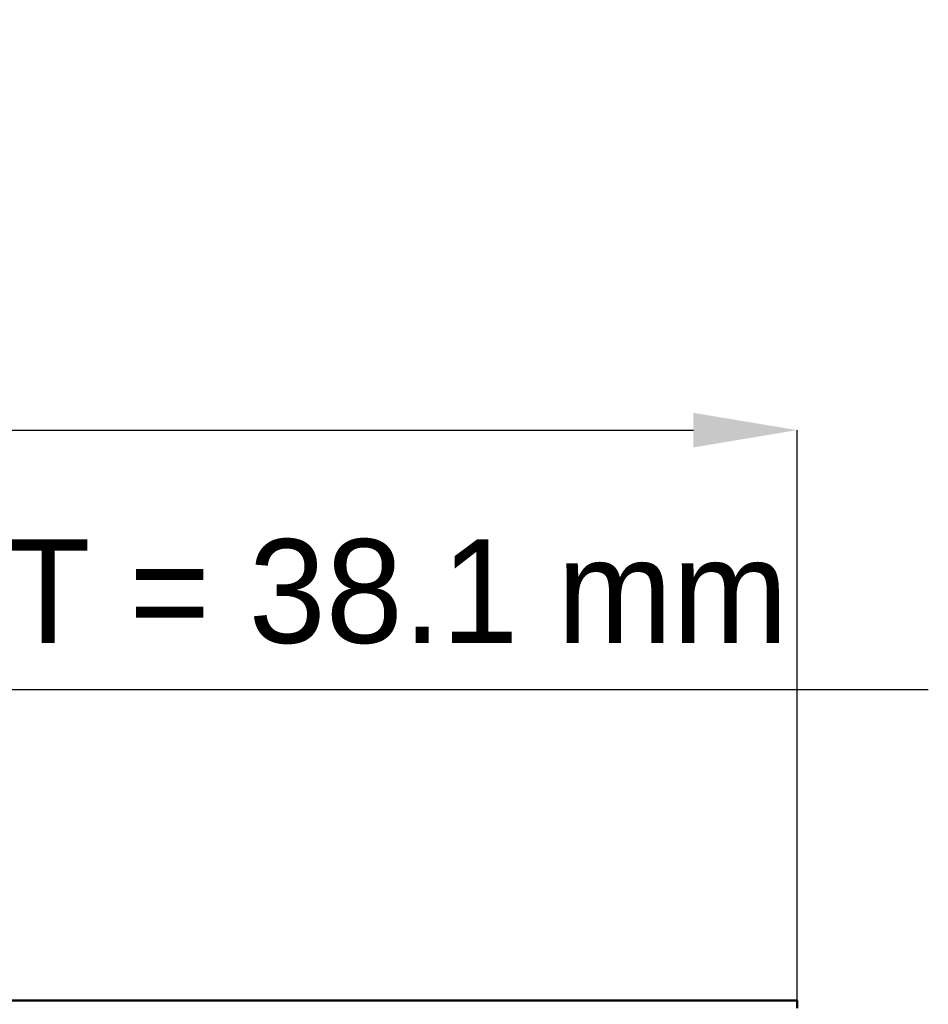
# Model space of a CAD drawing. Header units: millimetres. Extents: x -846 to 551, y -500 to 878.
# Tile 24 of 24: x 200 to 551, y 498 to 878. Entities that reach past the tile are written whole.
import ezdxf

# ---------------------------------------------------------------- set-up
doc = ezdxf.new("R2010")
doc.units = ezdxf.units.MM
doc.layers.add('AM_0', color=7, linetype='Continuous', lineweight=50)
doc.layers.add('AM_5', color=3, linetype='Continuous', lineweight=25)
doc.dimstyles.new('ISO-25', dxfattribs={"dimtxt": 2.5, "dimasz": 2.5, "dimexe": 1.25, "dimexo": 0.625, "dimtad": 1, "dimtxsty": 'Standard', "dimcen": 2.5, "dimadec": 0, "dimazin": 0, "dimtfac": 1, "dimtmove": 0, "dimatfit": 3, "dimfxl": 1, "dimarcsym": 0})

# ---------------------------------------------------------------- blocks, each defined once
blk = doc.blocks.new('29_xy6c9qi0zb0tg7czk9tu1x23j________0_in_LSSP33034383111000100035010_4')
at = {"layer": 'AM_0'}
for p in [(-500, 500), (500, 497)]:
    blk.add_line(p, (500, 500), dxfattribs=at)
blk = doc.blocks.new('*D61')
at = {"layer": 'AM_5', "color": 0, "lineweight": -2}
for p, q in [((-59.05, 620), (-99.05, 620)), ((-19.05, 500), (-19.05, 620)), ((-19.05, 620), (19.05, 620)), ((19.05, 500), (19.05, 620)), ((19.05, 620), (550.63, 620)), ((59.05, 620), (99.05, 620))]:
    blk.add_line(p, q, dxfattribs=at)
at = {"layer": 'AM_5', "color": 0}
for points in [[(-59.05, 613.33), (-59.05, 626.67), (-19.05, 620)], [(59.05, 626.67), (59.05, 613.33), (19.05, 620)]]:
    blk.add_solid(points, dxfattribs=at)
at = {"layer": 'Defpoints', "color": 0}
for p in [(19.05, 620), (-19.05, 500), (19.05, 500)]:
    blk.add_point(p, dxfattribs=at)
at = {"layer": 'AM_5', "color": 0, "insert": (324.84, 652.42), "char_height": 40, "attachment_point": 5}
blk.add_mtext('QT = 38.1 mm', dxfattribs=at)
blk = doc.blocks.new('*D62')
at = {"layer": 'AM_5', "color": 0, "lineweight": -2}
for p, q in [((-500, 500), (-500, 720)), ((-460, 720), (460, 720)), ((500, 500), (500, 720))]:
    blk.add_line(p, q, dxfattribs=at)
at = {"layer": 'AM_5', "color": 0}
for points in [[(-460, 726.67), (-460, 713.33), (-500, 720)], [(460, 713.33), (460, 726.67), (500, 720)]]:
    blk.add_solid(points, dxfattribs=at)
at = {"layer": 'Defpoints', "color": 0}
for p in [(500, 720), (-500, 500), (500, 500)]:
    blk.add_point(p, dxfattribs=at)
at = {"layer": 'AM_5', "color": 0, "insert": (0, 752.42), "char_height": 40, "attachment_point": 5}
blk.add_mtext('L = 1000 mm', dxfattribs=at)

msp = doc.modelspace()

# ---------------------------------------------------------------- block references
msp.add_blockref('29_xy6c9qi0zb0tg7czk9tu1x23j________0_in_LSSP33034383111000100035010_4', (0, 0))

# ---------------------------------------------------------------- dimensions: what is measured, and where the dimension line sits
at = {"layer": 'AM_5'}
for base, p1, p2, text, picture, middle in [((500, 720), (-500, 500), (500, 500), 'L = 1000 mm', '*D62', (0, 720)), ((19.05, 620), (-19.05, 500), (19.05, 500), 'QT = 38.1 mm', '*D61', (324.84, 620))]:
    dim = msp.add_linear_dim(base=base, p1=p1, p2=p2, text=text, dimstyle='ISO-25', override={"dimtxt": 40, "dimasz": 40, "dimexe": 0, "dimexo": 0, "dimgap": 12}, dxfattribs=at)
    dim.commit()
    dim.dimension.update_dxf_attribs({"geometry": picture, "text_midpoint": middle, "dimtype": 160})

doc.saveas('drawing.dxf')
